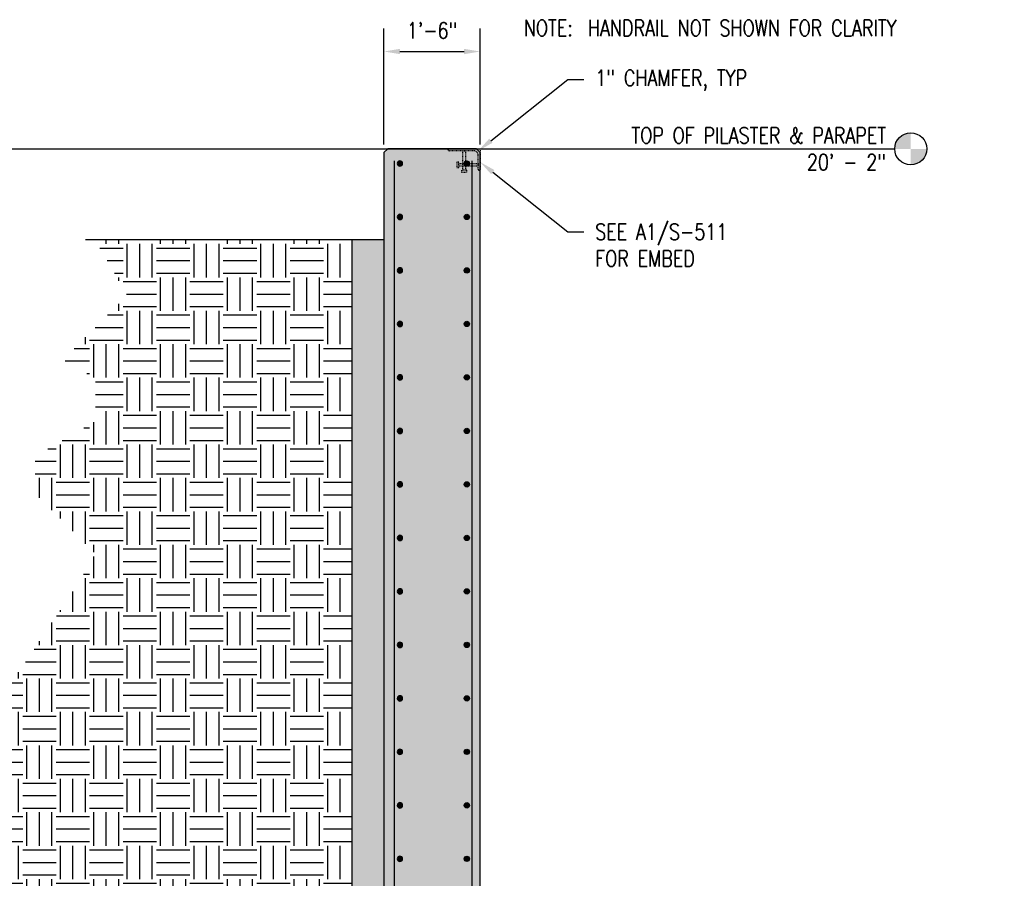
# Model space of a CAD drawing. Header units: inches. Extents: x -1052 to 1316, y -49 to 266.
# Tile 14 of 33: x -919 to -735, y 106 to 266. Entities that reach past the tile are written whole.
import ezdxf
from ezdxf import colors
from ezdxf.entities.mleader import LeaderData, LeaderLine
from ezdxf.math import Vec2, Vec3

# ---------------------------------------------------------------- set-up
doc = ezdxf.new("R2010")
doc.units = ezdxf.units.IN
doc.header["$MEASUREMENT"] = 0
doc.linetypes.add('Dash', pattern=[0.25, 0.125, -0.125])
for name, color, linetype in [('A-DETL', 3, 'Continuous'), ('A-DETL-GENF', 3, 'Continuous'), ('A-DETL-MEDM', 3, 'Continuous'), ('A-DETL-WIDE', 5, 'Continuous'), ('A-WALL', 4, 'Continuous'), ('A-WALL-PATT', 8, 'Continuous'), ('S-ANNO-DIMS', 1, 'Continuous'), ('S-ANNO-NOTE', 2, 'Continuous'), ('S-ANNO-SYMB', 2, 'Continuous'), ('S-ANNO-TEXT', 2, 'Continuous')]:
    doc.layers.add(name, color=color, linetype=linetype)
doc.styles.add('Annotative', font='romans.shx', dxfattribs={"width": 0.8, "height": 0.125})
doc.dimstyles.new('Annotative', dxfattribs={"dimscale": 0, "dimtxt": 0.125, "dimasz": 0.125, "dimexe": 0.18, "dimexo": 0.0625, "dimgap": 0.09, "dimtad": 1, "dimdec": 3, "dimzin": 3, "dimdsep": 46, "dimlunit": 4, "dimtxsty": 'Annotative', "dimcen": 0.09, "dimclrt": 2, "dimazin": 2, "dimtfac": 1, "dimtdec": 3, "dimtmove": 0, "dimatfit": 0, "dimfxl": 1, "dimtfill": 1, "dimfrac": 2, "dimtolj": 1, "dimtzin": 0, "dimarcsym": 0})

# ---------------------------------------------------------------- blocks, each defined once
blk = doc.blocks.new('*D14')
at = {"layer": 'Defpoints', "color": 0, "transparency": 16777216}
for p in [(-833.21, 260.2), (-851.21, 241.29), (-833.21, 241.29)]:
    blk.add_point(p, dxfattribs=at)
at = {"layer": 'S-ANNO-DIMS', "color": 0, "lineweight": -2, "transparency": 16777216}
for p, q in [((-851.21, 242.79), (-851.21, 264.52)), ((-833.21, 242.79), (-833.21, 264.52)), ((-848.21, 260.2), (-836.21, 260.2))]:
    blk.add_line(p, q, dxfattribs=at)
at = {"layer": 'S-ANNO-DIMS', "color": 0, "transparency": 16777216}
for points in [[(-848.21, 260.7), (-848.21, 259.7), (-851.21, 260.2)], [(-836.21, 260.7), (-836.21, 259.7), (-833.21, 260.2)]]:
    blk.add_solid(points, dxfattribs=at)
at = {"layer": 'S-ANNO-DIMS', "color": 2, "lineweight": -3, "transparency": 16777216, "insert": (-842.21, 264.14), "char_height": 3, "width": 12.3279, "attachment_point": 5, "style": 'Annotative'}
blk.add_mtext('\\A1;1\'-6"', dxfattribs=at)
blk = doc.blocks.new('Level Circle AEC')
at = {"layer": 'S-ANNO-SYMB', "lineweight": -3}
h = blk.add_hatch(color=256, dxfattribs=at)
edge = h.paths.add_edge_path()
edge.add_line((373.71, 0), (367.71, 0))
edge.add_arc((373.71, 0), 6, 90, 180, ccw=False)
edge.add_line((373.71, 6), (373.71, 0))
h = blk.add_hatch(color=256, dxfattribs=at)
edge = h.paths.add_edge_path()
edge.add_line((373.71, -6), (373.71, 0))
edge.add_line((373.71, 0), (379.71, 0))
edge.add_arc((373.71, 0), 6, 270, 360, ccw=False)
blk.add_circle((373.71, 0), 6, dxfattribs=at)
blk = doc.blocks.new('Reinforcing Bar Section_USACE - __8-579028-INTERIOR COLUMN SECTION')
h = blk.add_hatch(color=256)
h.dxf.hatch_style = 1
h.paths.add_polyline_path([(-1051.45, 205.4, 1), (-1052.45, 205.4, 1)])
blk.add_circle((-1051.95, 205.4), 0.5)
blk = doc.blocks.new('Post Shear Right Side')
at = {"layer": 'A-DETL-MEDM', "linetype": 'Dash', "lineweight": -3}
for p, q in [((135.57, 53.45), (136.07, 53.45)), ((136.07, 52.95), (135.57, 52.95))]:
    blk.add_line(p, q, dxfattribs=at)
for points in [[(135.57, 52.2), (135.57, 55.82), (136.07, 55.82), (136.07, 52.2)], [(134.44, 53.7), (134.44, 52.7), (134.82, 52.7), (134.82, 53.2), (134.82, 53.7)], [(135.32, 51.82), (136.32, 51.82), (136.32, 52.2), (135.82, 52.2), (135.32, 52.2)]]:
    blk.add_lwpolyline(points, close=True, dxfattribs=at)
for points in [[(135.57, 52.95), (134.82, 52.95), (134.82, 53.45), (135.57, 53.45)], [(136.07, 53.45), (138.44, 53.45), (138.44, 52.95), (136.07, 52.95)]]:
    blk.add_lwpolyline(points, dxfattribs=at)
at = {"layer": 'A-DETL-WIDE', "linetype": 'Dash', "lineweight": -3}
blk.add_lwpolyline([(133.01, 55.82, -0.414214), (132.82, 56.01), (132.82, 56.2), (138.82, 56.2), (138.82, 52.2), (138.63, 52.2, -0.414214), (138.44, 52.38), (138.44, 55.07, 0.414214), (137.69, 55.82)], format="xyb", close=True, dxfattribs=at)

msp = doc.modelspace()

# ---------------------------------------------------------------- hatches: boundary and pattern name
at = {"layer": 'A-WALL-PATT', "lineweight": -3}
h = msp.add_hatch(dxfattribs=at)
h.set_pattern_fill('AR-CONC', color=8, style=0)
h.set_pattern_definition([(50, (0, 0), (7.1726, -0.62752), [0.75, -8.25]), (355, (0, 0), (-1.387513, 7.52192), [0.6, -6.6]), (100.4514, (0.598, -0.052), (5.78509, 6.8944), [0.6374, -7.01142]), (46.1842, (0, 2), (10.67241, -1.65519), [1.125, -12.375]), (96.6356, (0.889, 1.862), (9.34662, 9.74119), [0.9561, -10.51714]), (351.1842, (0, 2), (9.34662, 9.74119), [0.9, -9.9]), (21, (1, 1.5), (5.96907, -4.02619), [0.75, -8.25]), (326, (1, 1.5), (2.433153, 7.2515), [0.6, -6.6]), (71.4514, (1.4974, 1.1645), (8.402224, 3.22531), [0.6374, -7.01142]), (37.5, (0, 0), (0.1215986, 3.3289385), [0, -6.52, 0, -6.7, 0, -6.625]), (7.5, (0, 0), (2.630695, 3.944117), [0, -3.82, 0, -6.37, 0, -2.525]), (327.5, (-2.23, 0), (5.338224, -0.225549), [0, -2.5, 0, -7.8, 0, -10.35]), (317.5, (-3.23, 0), (5.831862, 1.00105), [0, -3.25, 0, -5.18, 0, -7.35])])
h.paths.add_polyline_path([(-851.2059, 0), (-833.2059, 0), (-833.2059, 241.2924), (-833.9136, 242), (-850.4983, 242), (-851.2059, 241.2924)])
h.paths.add_polyline_path([(-847.7059, 149.2662, -1), (-848.7059, 149.2662, -1)], flags=16)
h.paths.add_polyline_path([(-848.7059, 159.2662, -1), (-847.7059, 159.2662, -1)], flags=16)
h.paths.add_polyline_path([(-835.2059, 149.2662, -1), (-836.2059, 149.2662, -1)], flags=16)
h.paths.add_polyline_path([(-836.2059, 159.2662, -1), (-835.2059, 159.2662, -1)], flags=16)
h.paths.add_polyline_path([(-847.7059, 139.2662, -1), (-848.7059, 139.2662, -1)], flags=16)
h.paths.add_polyline_path([(-848.7059, 169.2662, -1), (-847.7059, 169.2662, -1)], flags=16)
h.paths.add_polyline_path([(-835.2059, 139.2662, -1), (-836.2059, 139.2662, -1)], flags=16)
h.paths.add_polyline_path([(-836.2059, 169.2662, -1), (-835.2059, 169.2662, -1)], flags=16)
h.paths.add_polyline_path([(-847.7059, 129.2662, -1), (-848.7059, 129.2662, -1)], flags=16)
h.paths.add_polyline_path([(-848.7059, 179.2662, -1), (-847.7059, 179.2662, -1)], flags=16)
h.paths.add_polyline_path([(-835.2059, 129.2662, -1), (-836.2059, 129.2662, -1)], flags=16)
h.paths.add_polyline_path([(-836.2059, 179.2662, -1), (-835.2059, 179.2662, -1)], flags=16)
h.paths.add_polyline_path([(-847.7059, 119.2662, -1), (-848.7059, 119.2662, -1)], flags=16)
h.paths.add_polyline_path([(-848.7059, 189.2662, -1), (-847.7059, 189.2662, -1)], flags=16)
h.paths.add_polyline_path([(-835.2059, 119.2662, -1), (-836.2059, 119.2662, -1)], flags=16)
h.paths.add_polyline_path([(-836.2059, 189.2662, -1), (-835.2059, 189.2662, -1)], flags=16)
h.paths.add_polyline_path([(-847.7059, 109.2662, -1), (-848.7059, 109.2662, -1)], flags=16)
h.paths.add_polyline_path([(-848.7059, 199.2662, -1), (-847.7059, 199.2662, -1)], flags=16)
h.paths.add_polyline_path([(-835.2059, 109.2662, -1), (-836.2059, 109.2662, -1)], flags=16)
h.paths.add_polyline_path([(-836.2059, 199.2662, -1), (-835.2059, 199.2662, -1)], flags=16)
h.paths.add_polyline_path([(-847.7059, 99.2662, -1), (-848.7059, 99.2662, -1)], flags=16)
h.paths.add_polyline_path([(-848.7059, 209.2662, -1), (-847.7059, 209.2662, -1)], flags=16)
h.paths.add_polyline_path([(-835.2059, 99.2662, -1), (-836.2059, 99.2662, -1)], flags=16)
h.paths.add_polyline_path([(-836.2059, 209.2662, -1), (-835.2059, 209.2662, -1)], flags=16)
h.paths.add_polyline_path([(-847.7059, 89.2662, -1), (-848.7059, 89.2662, -1)], flags=16)
h.paths.add_polyline_path([(-848.7059, 219.2662, -1), (-847.7059, 219.2662, -1)], flags=16)
h.paths.add_polyline_path([(-835.2059, 89.2662, -1), (-836.2059, 89.2662, -1)], flags=16)
h.paths.add_polyline_path([(-836.2059, 219.2662, -1), (-835.2059, 219.2662, -1)], flags=16)
h.paths.add_polyline_path([(-847.7059, 79.2662, -1), (-848.7059, 79.2662, -1)], flags=16)
h.paths.add_polyline_path([(-848.7059, 229.2662, -1), (-847.7059, 229.2662, -1)], flags=16)
h.paths.add_polyline_path([(-835.2059, 79.2662, -1), (-836.2059, 79.2662, -1)], flags=16)
h.paths.add_polyline_path([(-836.2059, 229.2662, -1), (-835.2059, 229.2662, -1)], flags=16)
h.paths.add_polyline_path([(-847.7059, 69.2662, -1), (-848.7059, 69.2662, -1)], flags=16)
h.paths.add_polyline_path([(-848.7059, 239.2662, -1), (-847.7059, 239.2662, -1)], flags=16)
h.paths.add_polyline_path([(-835.2059, 69.2662, -1), (-836.2059, 69.2662, -1)], flags=16)
h.paths.add_polyline_path([(-836.2059, 239.2662, -1), (-835.2059, 239.2662, -1)], flags=16)
h.paths.add_polyline_path([(-847.7059, 59.2662, -1), (-848.7059, 59.2662, -1)], flags=16)
h.paths.add_polyline_path([(-835.2059, 59.2662, -1), (-836.2059, 59.2662, -1)], flags=16)
h.paths.add_polyline_path([(-847.7059, 49.2662, -1), (-848.7059, 49.2662, -1)], flags=16)
h.paths.add_polyline_path([(-835.2059, 49.2662, -1), (-836.2059, 49.2662, -1)], flags=16)
h.paths.add_polyline_path([(-847.7059, 39.2662, -1), (-848.7059, 39.2662, -1)], flags=16)
h.paths.add_polyline_path([(-835.2059, 39.2662, -1), (-836.2059, 39.2662, -1)], flags=16)
h.paths.add_polyline_path([(-847.7059, 29.2662, -1), (-848.7059, 29.2662, -1)], flags=16)
h.paths.add_polyline_path([(-835.2059, 29.2662, -1), (-836.2059, 29.2662, -1)], flags=16)
h.paths.add_polyline_path([(-846.8934, 19.2662, -1), (-847.8934, 19.2662, -1)], flags=16)
h.paths.add_polyline_path([(-836.1934, 19.2662, -1), (-837.1934, 19.2662, -1)], flags=16)
h.paths.add_polyline_path([(-846.8934, 9.2662, -1), (-847.8934, 9.2662, -1)], flags=16)
h.paths.add_polyline_path([(-836.1934, 9.2662, -1), (-837.1934, 9.2662, -1)], flags=16)
h = msp.add_hatch(dxfattribs=at)
h.set_pattern_fill('EARTH', color=8, scale=25, style=0)
h.paths.add_polyline_path([(-1042.2472, -37.3565), (-1019.4376, -30), (-1030.9824, -30), (-1030.9824, 0), (-881.2059, 0), (-881.2059, 30), (-857.2059, 30), (-857.2059, 225), (-905.2059, 225), (-899.2059, 214.6077), (-911.2268, 202.5869), (-905.1646, 199.0869), (-905.1646, 191.0869), (-916.4229, 184.5869), (-916.4229, 177.5869), (-905.1646, 166.3285), (-908.6646, 160.2664), (-925.9996, 134.5662), (-947.5627, 118.3172), (-957.955, 112.3172), (-950.2894, 83.7089), (-961.5478, 77.2089), (-968.3093, 75.3972), (-985.7624, 43.9109), (-995.7624, 43.9109), (-1003.5406, 36.1327), (-1003.5406, 22.1327), (-1014.1472, 11.5261), (-1049.8788, 7.1388), (-1037.7886, -8.2888), (-1037.776, -19.8222), (-1050.3364, -33.4111)])
h.paths.add_polyline_path([(-973.391, 5.6826), (-973.391, 21.6826), (-938.9355, 21.6826), (-938.9355, 5.6826)], flags=16)
h = msp.add_hatch(dxfattribs=at)
h.set_pattern_fill('AR-SAND', color=8, style=0)
h.paths.add_polyline_path([(-857.2059, 30), (-881.2059, 30), (-881.2059, 0), (-875.2059, 0), (-875.2059, 24), (-851.2059, 24), (-851.2059, 225), (-857.2059, 225)])

# ---------------------------------------------------------------- linework, layer by layer
at = {"layer": 'A-DETL'}
msp.add_lwpolyline([(-857.2059, 225), (-857.2059, 30), (-881.2059, 30), (-881.2059, 0)], dxfattribs=at)
at = {"layer": 'A-DETL-MEDM', "lineweight": -3}
msp.add_line((-851.2059, 225), (-906.9856, 225), dxfattribs=at)
at = {"layer": 'A-DETL-WIDE', "lineweight": -3}
for p, q in [((-849.2059, 0), (-849.2059, 239.7662)), ((-834.7059, 0), (-834.7059, 239.7662))]:
    msp.add_line(p, q, dxfattribs=at)
at = {"layer": 'A-WALL'}
for p, q in [((-851.2059, 241.2924), (-850.4983, 242)), ((-833.2059, 241.2924), (-833.9136, 242))]:
    msp.add_line(p, q, dxfattribs=at)
at = {"layer": 'A-WALL', "lineweight": -3}
for p, q in [((-851.2059, 241.2924), (-851.2059, 0)), ((-833.9136, 242), (-850.4983, 242)), ((-833.2059, 0), (-833.2059, 241.2924))]:
    msp.add_line(p, q, dxfattribs=at)
at = {"layer": 'S-ANNO-SYMB', "lineweight": -3}
msp.add_line((-1050.6192, 242), (-755.6996, 242), dxfattribs=at)

# ---------------------------------------------------------------- block references
at = {"layer": 'A-DETL-GENF', "lineweight": -3, "xscale": -1}
for p in [(-1900.159, 33.8692), (-1900.159, 23.8692), (-1900.159, 13.8692), (-1900.159, 3.8692), (-1900.159, -6.1308), (-1900.159, -16.1308), (-1900.159, -26.1308), (-1900.159, -36.1308), (-1900.159, -46.1308), (-1900.159, -56.1308), (-1900.159, -66.1308), (-1900.159, -76.1308), (-1900.159, -86.1308), (-1900.159, -96.1308)]:
    msp.add_blockref('Reinforcing Bar Section_USACE - __8-579028-INTERIOR COLUMN SECTION', p, dxfattribs=at)
at = {"layer": 'A-DETL-GENF', "lineweight": -3}
for p in [(216.2471, 33.8692), (216.2471, 23.8692), (216.2471, 13.8692), (216.2471, 3.8692), (216.2471, -6.1308), (216.2471, -16.1308), (216.2471, -26.1308), (216.2471, -36.1308), (216.2471, -46.1308), (216.2471, -56.1308), (216.2471, -66.1308), (216.2471, -76.1308), (216.2471, -86.1308), (216.2471, -96.1308)]:
    msp.add_blockref('Reinforcing Bar Section_USACE - __8-579028-INTERIOR COLUMN SECTION', p, dxfattribs=at)
at = {"layer": 'S-ANNO-DIMS', "lineweight": -3}
msp.add_blockref('Post Shear Right Side', (-972.0242, 185.8048), dxfattribs=at)
at = {"layer": 'S-ANNO-SYMB', "lineweight": -3, "xscale": 0.5, "yscale": 0.5, "zscale": 0.5}
msp.add_blockref('Level Circle AEC', (-939.5531, 242), dxfattribs=at)

# ---------------------------------------------------------------- texts
at = {"layer": 'S-ANNO-NOTE', "lineweight": -3, "insert": (-825.0492, 266.0943), "char_height": 3, "width": 88.012235, "attachment_point": 1, "style": 'Annotative'}
msp.add_mtext('NOTE:^IHANDRAIL NOT SHOWN FOR CLARITY', dxfattribs=at)
at = {"layer": 'S-ANNO-TEXT', "lineweight": -3, "insert": (-757.3048, 242.0163), "char_height": 3, "width": 61.489144, "attachment_point": 6, "style": 'Annotative'}
msp.add_mtext('TOP OF PILASTER & PARAPET\\P20\' - 2"', dxfattribs=at)

# ---------------------------------------------------------------- dimensions: what is measured, and where the dimension line sits
at = {"layer": 'S-ANNO-DIMS', "lineweight": -3}
dim = msp.add_linear_dim(base=(-833.2059, 260.198), p1=(-851.2059, 241.2924), p2=(-833.2059, 241.2924), dimstyle='Annotative', override={"dimpost": '\\X', "dimtfill": 0}, dxfattribs=at)
dim.commit()
dim.dimension.update_dxf_attribs({"geometry": '*D14', "text_midpoint": (-842.2059, 264.1437)})

# ---------------------------------------------------------------- leaders
at = {"layer": 'S-ANNO-NOTE', "lineweight": -3}
ml = msp.add_multileader_mtext('Standard', dxfattribs=at)
ml.set_content('1" CHAMFER, TYP', color=256, style='Annotative')
ml.set_leader_properties(color=1, linetype='ByLayer', lineweight=-1)
ml.build(insert=Vec2(0, 0))
ml.multileader.update_dxf_attribs({"text_right_attachment_type": 3, "dogleg_length": 0.125, "arrow_head_size": 3, "scale": 24})
ctx = ml.context
ctx.base_point, ctx.scale, ctx.char_height, ctx.arrow_head_size, ctx.landing_gap_size, ctx.plane_origin = Vec3(-813.8407, 254.9664), 24, 3, 3, 2.16, Vec3(-830.0821, 217.7041)
ctx.right_attachment = 3
notes = []
notes.append((ctx, [(0, (1, 1, 0), (-816.8407, 254.9664), (1, 0), 3, [(1, [(-833.5598, 241.6462)], 0, [])])]))
ctx.mtext.insert, ctx.mtext.flow_direction = Vec3(-811.6807, 256.7521), 5
ml = msp.add_multileader_mtext('Standard', dxfattribs=at)
ml.set_content('SEE A1/S-511\\PFOR EMBED', color=256, style='Annotative')
ml.set_leader_properties(color=1, linetype='ByLayer', lineweight=-1)
ml.build(insert=Vec2(0, 0))
ml.multileader.update_dxf_attribs({"text_right_attachment_type": 3, "dogleg_length": 0.125, "arrow_head_size": 3, "scale": 24})
ctx = ml.context
ctx.base_point, ctx.scale, ctx.char_height, ctx.arrow_head_size, ctx.landing_gap_size, ctx.plane_origin = Vec3(-813.8407, 226.5022), 24, 3, 3, 2.16, Vec3(-830.0821, 263.7645)
ctx.right_attachment = 3
notes.append((ctx, [(0, (1, 1, 0), (-816.8407, 226.5022), (1, 0), 3, [(1, [(-833.2059, 239.5253)], 0, [])])]))
ctx.mtext.insert, ctx.mtext.flow_direction = Vec3(-811.6807, 228.0022), 5
for ctx, leaders in notes:
    for number, flags, end, landing, length, lines in leaders:
        leader = LeaderData()
        leader.index, (leader.has_last_leader_line, leader.has_dogleg_vector, leader.attachment_direction) = number, flags
        leader.last_leader_point, leader.dogleg_vector, leader.dogleg_length = Vec3(end), Vec3(landing), length
        for number, points, colour, breaks in lines:
            line = LeaderLine()
            line.index, line.vertices, line.color, line.breaks = number, Vec3.list(points), colors.encode_raw_color(colour), breaks
            leader.lines.append(line)
        ctx.leaders.append(leader)

doc.saveas('drawing.dxf')
